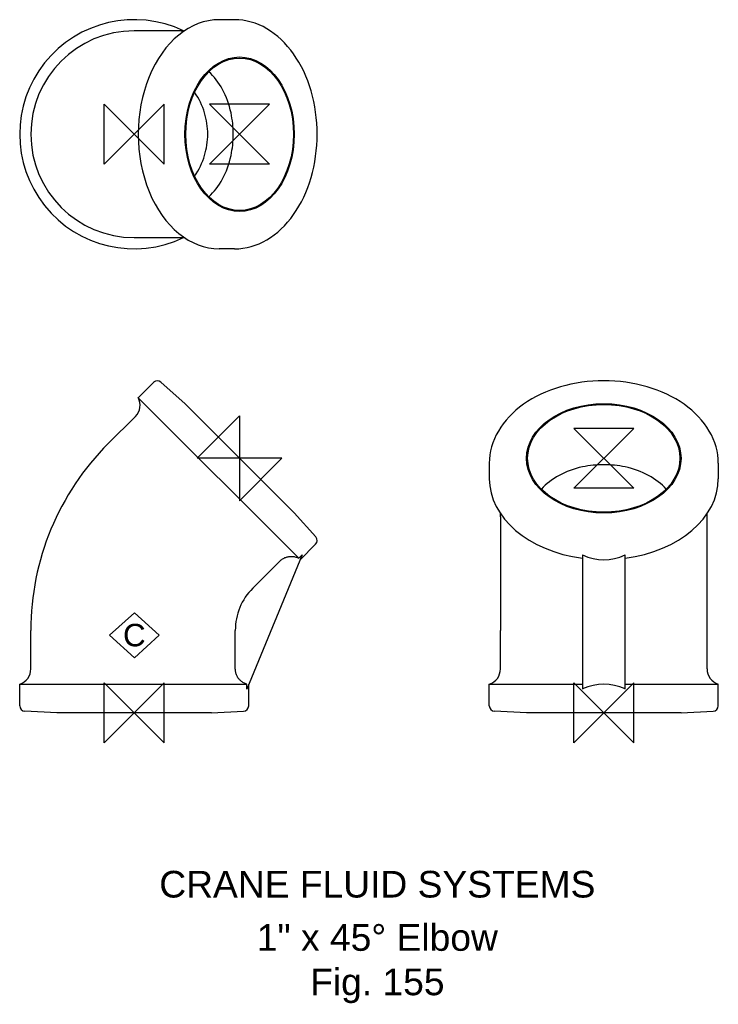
# Model space of a CAD drawing. Extents: x -22 to 110, y -55 to 130.
import ezdxf

# ---------------------------------------------------------------- set-up
doc = ezdxf.new("R2010")
doc.units = 0
doc.header["$MEASUREMENT"] = 0
doc.layers.get('0').update_dxf_attribs({"linetype": 'CONTINUOUS'})
for name, color, linetype in [('DETAIL', 2, 'CONTINUOUS'), ('ORIGIN', 6, 'CONTINUOUS'), ('SYMBOL', 3, 'CONTINUOUS')]:
    doc.layers.add(name, color=color, linetype=linetype)
doc.layers.add('TEXT', color=7, linetype='CONTINUOUS', lineweight=13)
doc.styles.add('fastrack', font='ARIAL.TTF')

# ---------------------------------------------------------------- blocks, each defined once
blk = doc.blocks.new('C Symbol')
at = {"layer": 'SYMBOL'}
for p, q in [((-10, 0), (0, 9)), ((0, 9), (10, 0)), ((0, -9), (-10, 0)), ((10, 0), (0, -9))]:
    blk.add_line(p, q, dxfattribs=at)
at = {"layer": 'SYMBOL', "insert": (0, 0), "char_height": 9, "attachment_point": 5, "style": 'fastrack'}
blk.add_mtext('C', dxfattribs=at)
blk = doc.blocks.new('ZPO')
at = {"layer": 'ORIGIN'}
for p, q in [((-20, 20), (20, -20)), ((20, 20), (-20, -20)), ((-20, -20), (-20, 20)), ((20, -20), (20, 20))]:
    blk.add_line(p, q, dxfattribs=at)

msp = doc.modelspace()

# ---------------------------------------------------------------- linework, layer by layer
at = {"layer": 'DETAIL'}
for p, q in [((18.86, 130.1), (15.97, 130.1)), ((8.83, 128), (0, 128)), ((8.83, 128), (9.42, 128)), ((0, 89.2), (8.83, 89.2)), ((8.83, 89.2), (9.42, 89.2)), ((18.86, 87.1), (15.97, 87.1)), ((3.66, 62.05), (0.77, 59.16)), ((9.54, 58.03), (5.03, 62.09)), ((30.91, 29.02), (0.77, 59.16)), ((9.54, 58.03), (30.04, 37.53)), ((-4.89, 50.54), (0.23, 55.66)), ((66.67, 46.85), (66.67, 43.96)), ((109.67, 46.85), (109.67, 43.96)), ((30.04, 37.53), (34.1, 33.02)), ((68.77, 36.82), (68.77, 37.41)), ((107.57, 36.82), (107.57, 37.41)), ((68.77, 36.82), (68.77, 15.5)), ((107.57, 15.5), (107.57, 36.82)), ((34.06, 31.65), (31.18, 28.76)), ((31.55, 29.66), (21.12, 4.49)), ((30.91, 29.02), (31.55, 29.66)), ((84.17, 29.66), (84.17, 4.49)), ((92.17, 4.49), (92.17, 29.66)), ((22.25, 23.4), (27.37, 28.51)), ((-19.4, 8.26), (-19.4, 15.5)), ((18.98, 8.26), (18.98, 15.5)), ((68.77, 8.26), (68.77, 15.5)), ((107.57, 8.26), (107.57, 15.5)), ((-21.5, 5.4), (21.12, 5.4)), ((-21.5, 1.32), (-21.5, 5.4)), ((21.12, 4.49), (21.12, 5.4)), ((21.5, 1.32), (21.5, 5.4)), ((66.67, 5.4), (84.17, 5.4)), ((66.67, 1.32), (66.67, 5.4)), ((92.17, 5.4), (109.67, 5.4)), ((109.67, 1.32), (109.67, 5.4)), ((-14.5, 0), (-20.55, 0.32)), ((14.5, 0), (-14.5, 0)), ((14.5, 0), (20.55, 0.32)), ((73.67, 0), (67.62, 0.32)), ((102.67, 0), (73.67, 0)), ((102.67, 0), (108.72, 0.32))]:
    msp.add_line(p, q, dxfattribs=at)
at = {"layer": 'DETAIL', "flags": 128}
for points in [[(18.86, 87.1), (19.64, 87.12), (20.42, 87.2), (21.19, 87.34), (21.96, 87.53), (22.72, 87.77), (23.46, 88.06), (24.2, 88.4), (24.91, 88.79), (25.61, 89.23), (26.3, 89.72), (26.96, 90.25), (27.6, 90.82), (28.22, 91.44), (28.81, 92.1), (29.38, 92.79), (29.93, 93.52), (30.44, 94.29), (30.93, 95.09), (31.39, 95.92), (31.82, 96.78), (32.21, 97.67), (32.58, 98.58), (32.91, 99.51), (33.21, 100.47), (33.48, 101.44), (33.71, 102.44), (33.91, 103.44), (34.07, 104.46), (34.19, 105.48), (34.28, 106.52), (34.34, 107.56), (34.36, 108.6), (34.34, 109.64), (34.28, 110.67), (34.19, 111.71), (34.07, 112.73), (33.91, 113.75), (33.71, 114.76), (33.48, 115.75), (33.21, 116.72), (32.91, 117.68), (32.58, 118.61), (32.21, 119.52), (31.82, 120.41), (31.39, 121.27), (30.93, 122.1), (30.44, 122.9), (29.93, 123.67), (29.38, 124.4), (28.81, 125.09), (28.22, 125.75), (27.6, 126.37), (26.96, 126.94), (26.3, 127.47), (25.61, 127.96), (24.91, 128.4), (24.2, 128.79), (23.46, 129.13), (22.72, 129.42), (21.96, 129.66), (21.19, 129.85), (20.42, 129.99), (19.64, 130.07), (18.86, 130.1)], [(109.67, 46.85), (109.65, 47.63), (109.56, 48.41), (109.43, 49.18), (109.24, 49.95), (109, 50.7), (108.71, 51.45), (108.37, 52.18), (107.97, 52.9), (107.54, 53.6), (107.05, 54.28), (106.52, 54.95), (105.94, 55.59), (105.33, 56.21), (104.67, 56.8), (103.98, 57.37), (103.25, 57.92), (102.48, 58.43), (101.68, 58.92), (100.85, 59.38), (99.99, 59.81), (99.1, 60.2), (98.19, 60.57), (97.25, 60.9), (96.3, 61.2), (95.32, 61.47), (94.33, 61.7), (93.33, 61.89), (92.31, 62.06), (91.28, 62.18), (90.25, 62.27), (89.21, 62.33), (88.17, 62.34), (87.13, 62.33), (86.09, 62.27), (85.06, 62.18), (84.03, 62.06), (83.02, 61.89), (82.01, 61.7), (81.02, 61.47), (80.05, 61.2), (79.09, 60.9), (78.16, 60.57), (77.24, 60.2), (76.36, 59.81), (75.5, 59.38), (74.67, 58.92), (73.87, 58.43), (73.1, 57.92), (72.37, 57.37), (71.67, 56.8), (71.02, 56.21), (70.4, 55.59), (69.83, 54.95), (69.3, 54.28), (68.81, 53.6), (68.37, 52.9), (67.98, 52.18), (67.64, 51.45), (67.34, 50.71), (67.1, 49.95), (66.92, 49.18), (66.78, 48.41), (66.7, 47.63), (66.67, 46.85)], [(27.37, 28.51), (27.48, 28.62), (27.61, 28.72), (27.74, 28.82), (27.87, 28.91), (28.01, 29), (28.15, 29.07), (28.29, 29.14), (28.44, 29.19), (28.59, 29.24), (28.74, 29.29), (28.9, 29.32), (29.06, 29.35), (29.22, 29.37), (29.38, 29.38), (29.53, 29.38), (29.69, 29.37), (29.85, 29.35), (30.01, 29.33), (30.17, 29.3), (30.33, 29.26), (30.48, 29.21), (30.63, 29.15), (30.77, 29.09), (30.91, 29.02)], [(21.12, 5.4), (20.97, 5.45), (20.83, 5.51), (20.69, 5.57), (20.55, 5.65), (20.41, 5.73), (20.27, 5.82), (20.14, 5.92), (20.02, 6.02), (19.9, 6.12), (19.79, 6.23), (19.69, 6.35), (19.59, 6.48), (19.49, 6.61), (19.41, 6.75), (19.33, 6.89), (19.25, 7.03), (19.19, 7.17), (19.14, 7.31), (19.09, 7.47), (19.06, 7.63), (19.02, 7.79), (19, 7.95), (18.99, 8.11), (18.98, 8.26)]]:
    msp.add_lwpolyline(points, dxfattribs=at)
at = {"layer": 'DETAIL'}
for centre, radius, start, end in [((0, 108.6), 21.5, 64.4655, 295.5345), ((0, 108.6), 19.4, 90, 270), ((0, 108.6), 13.81, 16.8331, 34.7476), ((0, 108.6), 13.81, 0, 16.8331), ((0, 108.6), 13.81, 343.1669, 0), ((0, 108.6), 13.81, 325.2524, 343.1669), ((4.36, 61.34), 1, 48, 135), ((-1.89, 57.78), 3, 315, 27.5424), ((30.15, 15.5), 49.55, 135, 180), ((33.36, 32.35), 1, 315, 42), ((30.15, 15.5), 11.17, 135, 180), ((-22.4, 8.26), 3, 287.4576, 0), ((65.77, 8.26), 3, 287.4576, 0), ((110.57, 8.26), 3, 180, 252.5424), ((-20.5, 1.32), 1, 180, 267), ((20.5, 1.32), 1, 273, 0), ((67.67, 1.32), 1, 180, 267), ((108.67, 1.32), 1, 273, 0)]:
    msp.add_arc(centre, radius, start, end, dxfattribs=at)
for centre, major_axis, ratio, start_param, end_param in [((15.97, 108.6), (0, 21.5), 0.707107, 0, 3.141593), ((8.83, 108.6), (0, 13.81), 0.707107, 5.006182, 5.725658), ((8.83, 108.6), (0, 13.81), 0.707107, 4.711538, 5.006182), ((8.83, 108.6), (0, 13.81), 0.707107, 4.418596, 4.711538), ((8.83, 108.6), (0, 13.81), 0.707107, 3.69912, 4.418596), ((88.17, 36.82), (-13.81, 0), 0.707107, 4.712389, 5.006182), ((88.17, 36.82), (-13.81, 0), 0.707107, 4.418596, 4.712389), ((88.17, 36.82), (-13.81, 0), 0.707107, 5.006182, 5.725658), ((88.17, 36.82), (-13.81, 0), 0.707107, 3.69912, 4.418596), ((88.17, 43.96), (-21.5, 0), 0.707107, 0, 1.383659), ((88.17, 43.96), (21.5, 0), 0.707107, 4.899526, 6.283185), ((88.17, 80.66), (0, -51.91), 0.414214, 6.096048, 6.470322), ((88.17, -46.51), (0, -51.91), 0.414214, 2.954456, 3.32873)]:
    msp.add_ellipse(centre, major_axis=major_axis, ratio=ratio, start_param=start_param, end_param=end_param, dxfattribs=at)
for centre, major_axis in [((19.79, 108.6), (0, -14.5)), ((19.79, 108.6), (0, -14.3)), ((88.17, 47.78), (-14.5, 0)), ((88.17, 47.78), (-14.3, 0))]:
    msp.add_ellipse(centre, major_axis=major_axis, ratio=0.707107, dxfattribs=at)

# ---------------------------------------------------------------- block references
at = {"xscale": 0.46875, "yscale": 0.46875, "zscale": 0.46875}
msp.add_blockref('C Symbol', (0.03, 14.58), dxfattribs=at)
at = {"layer": 'ORIGIN', "xscale": 0.28125, "yscale": 0.28125, "zscale": 0.28125}
for p in [(0, 108.6), (0, 0), (88.17, 0)]:
    msp.add_blockref('ZPO', p, dxfattribs=at)
at = {"layer": 'ORIGIN', "zscale": 0.28125}
for p, xscale, yscale, rotation in [((19.79, 108.6), 0.28125, 0.28125, 90), ((19.79, 47.78), 0.2812500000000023, 0.2812500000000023, 315), ((88.17, 47.78), 0.28125, 0.28125, 90)]:
    msp.add_blockref('ZPO', p, dxfattribs=dict(at, xscale=xscale, yscale=yscale, rotation=rotation))

# ---------------------------------------------------------------- texts
at = {"layer": 'TEXT', "char_height": 5, "attachment_point": 2, "style": 'fastrack'}
for s, insert in [('CRANE FLUID SYSTEMS', (45.65, -29.64)), ('\\A1;1" x 45%%D Elbow\\PFig. 155', (45.65, -39.64))]:
    msp.add_mtext(s, dxfattribs=dict(at, insert=insert))

doc.saveas('drawing.dxf')
